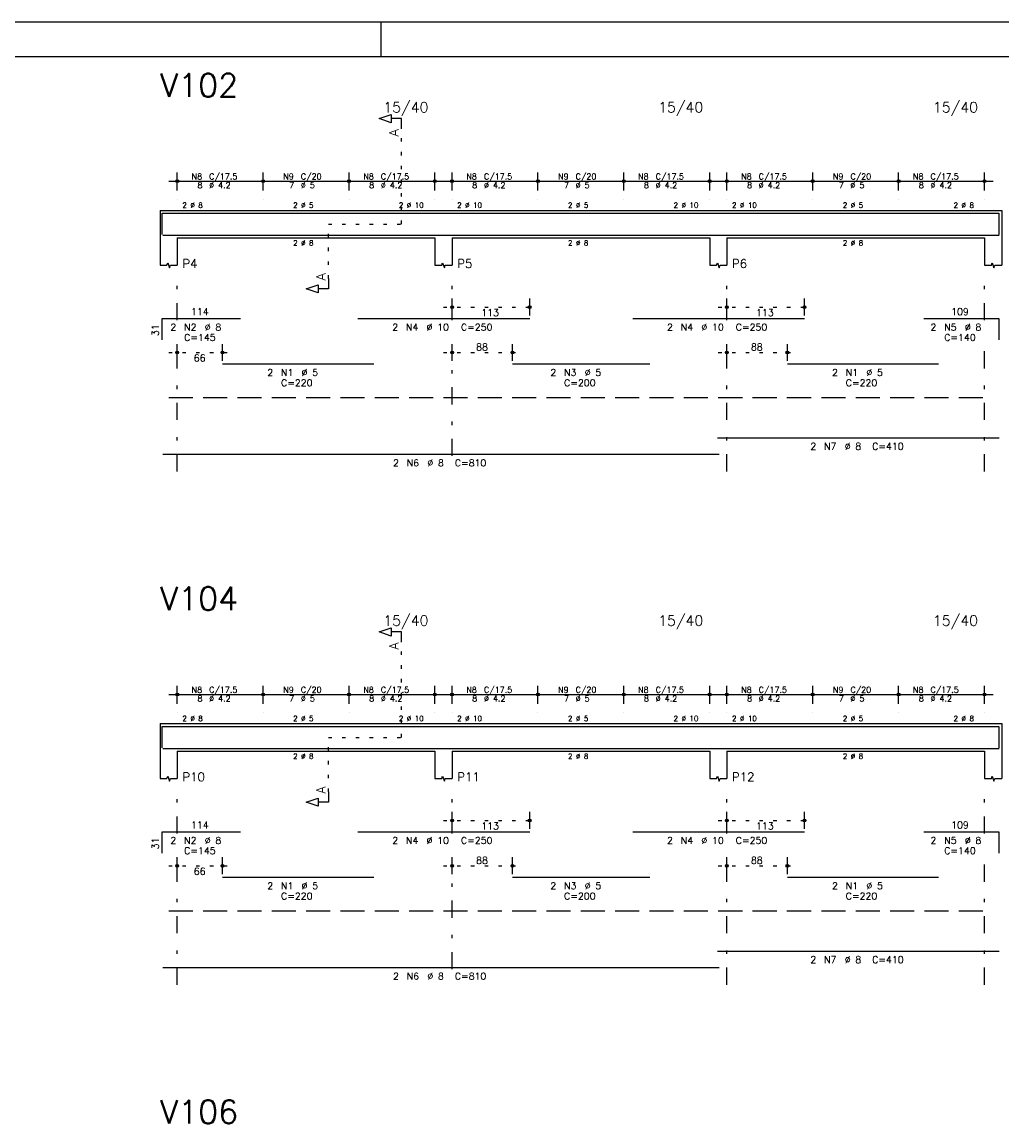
# Model space of a CAD drawing. Extents: x 0 to 84.1, y 0 to 59.4.
# Tile 5 of 7: x 36.6 to 65.2, y 27.3 to 59.4. Entities that reach past the tile are written whole.
import ezdxf

# ---------------------------------------------------------------- set-up
doc = ezdxf.new("R2010")
doc.units = 0
doc.header["$MEASUREMENT"] = 0
for name, pattern in [('ESTILO_TQS_0001', [1, 0.7, -0.3]), ('ESTILO_TQS_0002', [0.4, 0.1, -0.3]), ('ESTILO_TQS_0003', [1.5, 0.5, -0.4, 0.1, -0.5])]:
    doc.linetypes.add(name, pattern=pattern)
for name, color, linetype in [('1', 1, 'CONTINUOUS'), ('2', 2, 'CONTINUOUS'), ('4', 4, 'CONTINUOUS'), ('6', 6, 'CONTINUOUS'), ('7', 7, 'CONTINUOUS')]:
    doc.layers.add(name, color=color, linetype=linetype)
doc.styles.get("Standard").update_dxf_attribs({"font": 'ROMANS.SHX'})

msp = doc.modelspace()

# ---------------------------------------------------------------- linework, layer by layer
at = {"layer": '1', "linetype": 'ESTILO_TQS_0002'}
for p, q in [((47.685, 53.52), (47.685, 56.29)), ((45.56, 51.935), (45.56, 53.52)), ((45.56, 53.52), (47.685, 53.52)), ((48.91, 51.1), (51.669, 51.1)), ((56.91, 51.1), (59.669, 51.1)), ((40.91, 49.78), (42.73, 49.78)), ((48.91, 49.78), (51.171, 49.78)), ((56.91, 49.78), (59.171, 49.78)), ((47.685, 38.58), (47.685, 41.35)), ((45.56, 36.995), (45.56, 38.58)), ((45.56, 38.58), (47.685, 38.58)), ((48.91, 36.16), (51.669, 36.16)), ((56.91, 36.16), (59.669, 36.16)), ((40.91, 34.84), (42.73, 34.84)), ((48.91, 34.84), (51.171, 34.84)), ((56.91, 34.84), (59.171, 34.84))]:
    msp.add_line(p, q, dxfattribs=at)
at = {"layer": '1', "linetype": 'ESTILO_TQS_0001'}
for p, q in [((40.91, 48.475), (64.91, 48.475)), ((40.91, 33.535), (64.91, 33.535))]:
    msp.add_line(p, q, dxfattribs=at)
at = {"layer": '2', "linetype": 'Continuous'}
for p, q in [((84.1, 59.4), (0, 59.4)), ((47.1, 58.4), (47.1, 59.4)), ((41.16, 54.5), (41.16, 55.02)), ((43.66, 54.5), (43.66, 55.02)), ((43.66, 54.5), (43.66, 55.02)), ((46.16, 54.5), (46.16, 55.02)), ((46.16, 54.5), (46.16, 55.02)), ((48.66, 54.5), (48.66, 55.02)), ((49.16, 54.5), (49.16, 55.02)), ((51.66, 54.5), (51.66, 55.02)), ((51.66, 54.5), (51.66, 55.02)), ((54.16, 54.5), (54.16, 55.02)), ((54.16, 54.5), (54.16, 55.02)), ((56.66, 54.5), (56.66, 55.02)), ((57.16, 54.5), (57.16, 55.02)), ((59.66, 54.5), (59.66, 55.02)), ((59.66, 54.5), (59.66, 55.02)), ((62.16, 54.5), (62.16, 55.02)), ((62.16, 54.5), (62.16, 55.02)), ((64.66, 54.5), (64.66, 55.02)), ((40.91, 54.77), (43.91, 54.77)), ((43.41, 54.77), (46.41, 54.77)), ((45.91, 54.77), (48.91, 54.77)), ((48.91, 54.77), (51.91, 54.77)), ((51.41, 54.77), (54.41, 54.77)), ((53.91, 54.77), (56.91, 54.77)), ((56.91, 54.77), (59.91, 54.77)), ((59.41, 54.77), (62.41, 54.77)), ((61.91, 54.77), (64.91, 54.77)), ((41.16, 54.25), (41.16, 54.25)), ((43.66, 54.25), (43.66, 54.25)), ((43.66, 54.25), (43.66, 54.25)), ((46.16, 54.25), (46.16, 54.25)), ((46.16, 54.25), (46.16, 54.25)), ((48.66, 54.25), (48.66, 54.25)), ((49.16, 54.25), (49.16, 54.25)), ((51.66, 54.25), (51.66, 54.25)), ((51.66, 54.25), (51.66, 54.25)), ((54.16, 54.25), (54.16, 54.25)), ((54.16, 54.25), (54.16, 54.25)), ((56.66, 54.25), (56.66, 54.25)), ((57.16, 54.25), (57.16, 54.25)), ((59.66, 54.25), (59.66, 54.25)), ((59.66, 54.25), (59.66, 54.25)), ((62.16, 54.25), (62.16, 54.25)), ((62.16, 54.25), (62.16, 54.25)), ((64.66, 54.25), (64.66, 54.25)), ((40.66, 53.92), (40.66, 53.12)), ((40.66, 53.92), (41.16, 53.92)), ((41.16, 53.92), (48.66, 53.92)), ((48.66, 53.92), (49.16, 53.92)), ((49.16, 53.92), (56.66, 53.92)), ((56.66, 53.92), (57.16, 53.92)), ((57.16, 53.92), (64.66, 53.92)), ((64.66, 53.92), (65.16, 53.92)), ((65.16, 53.92), (65.16, 53.12)), ((40.66, 53.12), (40.66, 52.32)), ((41.16, 53.12), (48.66, 53.12)), ((41.16, 53.12), (41.16, 52.32)), ((48.66, 53.12), (48.66, 52.32)), ((49.16, 53.12), (56.66, 53.12)), ((49.16, 53.12), (49.16, 52.32)), ((56.66, 53.12), (56.66, 52.32)), ((57.16, 53.12), (64.66, 53.12)), ((57.16, 53.12), (57.16, 52.32)), ((64.66, 53.12), (64.66, 52.32)), ((65.16, 53.12), (65.16, 52.32)), ((49.16, 50.86), (49.16, 51.35)), ((51.419, 50.86), (51.419, 51.35)), ((57.16, 50.86), (57.16, 51.35)), ((59.419, 50.86), (59.419, 51.35)), ((49.16, 50.76), (49.16, 50.76)), ((51.419, 50.76), (51.419, 50.76)), ((57.16, 50.76), (57.16, 50.76)), ((59.419, 50.76), (59.419, 50.76)), ((41.16, 49.54), (41.16, 50.03)), ((42.48, 49.54), (42.48, 50.03)), ((49.16, 49.54), (49.16, 50.03)), ((50.921, 49.54), (50.921, 50.03)), ((57.16, 49.54), (57.16, 50.03)), ((58.921, 49.54), (58.921, 50.03)), ((41.16, 49.44), (41.16, 49.44)), ((42.48, 49.44), (42.48, 49.44)), ((49.16, 49.44), (49.16, 49.44)), ((50.921, 49.44), (50.921, 49.44)), ((57.16, 49.44), (57.16, 49.44)), ((58.921, 49.44), (58.921, 49.44)), ((41.16, 39.56), (41.16, 40.08)), ((43.66, 39.56), (43.66, 40.08)), ((43.66, 39.56), (43.66, 40.08)), ((46.16, 39.56), (46.16, 40.08)), ((46.16, 39.56), (46.16, 40.08)), ((48.66, 39.56), (48.66, 40.08)), ((49.16, 39.56), (49.16, 40.08)), ((51.66, 39.56), (51.66, 40.08)), ((51.66, 39.56), (51.66, 40.08)), ((54.16, 39.56), (54.16, 40.08)), ((54.16, 39.56), (54.16, 40.08)), ((56.66, 39.56), (56.66, 40.08)), ((57.16, 39.56), (57.16, 40.08)), ((59.66, 39.56), (59.66, 40.08)), ((59.66, 39.56), (59.66, 40.08)), ((62.16, 39.56), (62.16, 40.08)), ((62.16, 39.56), (62.16, 40.08)), ((64.66, 39.56), (64.66, 40.08)), ((40.91, 39.83), (43.91, 39.83)), ((43.41, 39.83), (46.41, 39.83)), ((45.91, 39.83), (48.91, 39.83)), ((48.91, 39.83), (51.91, 39.83)), ((51.41, 39.83), (54.41, 39.83)), ((53.91, 39.83), (56.91, 39.83)), ((56.91, 39.83), (59.91, 39.83)), ((59.41, 39.83), (62.41, 39.83)), ((61.91, 39.83), (64.91, 39.83)), ((41.16, 39.31), (41.16, 39.31)), ((43.66, 39.31), (43.66, 39.31)), ((43.66, 39.31), (43.66, 39.31)), ((46.16, 39.31), (46.16, 39.31)), ((46.16, 39.31), (46.16, 39.31)), ((48.66, 39.31), (48.66, 39.31)), ((49.16, 39.31), (49.16, 39.31)), ((51.66, 39.31), (51.66, 39.31)), ((51.66, 39.31), (51.66, 39.31)), ((54.16, 39.31), (54.16, 39.31)), ((54.16, 39.31), (54.16, 39.31)), ((56.66, 39.31), (56.66, 39.31)), ((57.16, 39.31), (57.16, 39.31)), ((59.66, 39.31), (59.66, 39.31)), ((59.66, 39.31), (59.66, 39.31)), ((62.16, 39.31), (62.16, 39.31)), ((62.16, 39.31), (62.16, 39.31)), ((64.66, 39.31), (64.66, 39.31)), ((40.66, 38.98), (40.66, 38.18)), ((40.66, 38.98), (41.16, 38.98)), ((41.16, 38.98), (48.66, 38.98)), ((48.66, 38.98), (49.16, 38.98)), ((49.16, 38.98), (56.66, 38.98)), ((56.66, 38.98), (57.16, 38.98)), ((57.16, 38.98), (64.66, 38.98)), ((64.66, 38.98), (65.16, 38.98)), ((65.16, 38.98), (65.16, 38.18)), ((40.66, 38.18), (40.66, 37.38)), ((41.16, 38.18), (48.66, 38.18)), ((41.16, 38.18), (41.16, 37.38)), ((48.66, 38.18), (48.66, 37.38)), ((49.16, 38.18), (56.66, 38.18)), ((49.16, 38.18), (49.16, 37.38)), ((56.66, 38.18), (56.66, 37.38)), ((57.16, 38.18), (64.66, 38.18)), ((57.16, 38.18), (57.16, 37.38)), ((64.66, 38.18), (64.66, 37.38)), ((65.16, 38.18), (65.16, 37.38)), ((49.16, 35.92), (49.16, 36.41)), ((51.419, 35.92), (51.419, 36.41)), ((57.16, 35.92), (57.16, 36.41)), ((59.419, 35.92), (59.419, 36.41)), ((49.16, 35.82), (49.16, 35.82)), ((51.419, 35.82), (51.419, 35.82)), ((57.16, 35.82), (57.16, 35.82)), ((59.419, 35.82), (59.419, 35.82)), ((41.16, 34.6), (41.16, 35.09)), ((42.48, 34.6), (42.48, 35.09)), ((49.16, 34.6), (49.16, 35.09)), ((50.921, 34.6), (50.921, 35.09)), ((57.16, 34.6), (57.16, 35.09)), ((58.921, 34.6), (58.921, 35.09)), ((41.16, 34.5), (41.16, 34.5)), ((42.48, 34.5), (42.48, 34.5)), ((49.16, 34.5), (49.16, 34.5)), ((50.921, 34.5), (50.921, 34.5)), ((57.16, 34.5), (57.16, 34.5)), ((58.921, 34.5), (58.921, 34.5))]:
    msp.add_line(p, q, dxfattribs=at)
at = {"layer": '2', "linetype": 'ESTILO_TQS_0003'}
for p, q in [((41.16, 50.722), (41.16, 51.82)), ((49.16, 50.722), (49.16, 51.82)), ((57.16, 50.722), (57.16, 51.82)), ((64.66, 50.722), (64.66, 51.82)), ((41.16, 46.32), (41.16, 49.918)), ((49.16, 46.772), (49.16, 49.918)), ((57.16, 46.32), (57.16, 49.918)), ((64.66, 46.32), (64.66, 49.918)), ((41.16, 35.782), (41.16, 36.88)), ((49.16, 35.782), (49.16, 36.88)), ((57.16, 35.782), (57.16, 36.88)), ((64.66, 35.782), (64.66, 36.88)), ((41.16, 31.38), (41.16, 34.978)), ((49.16, 31.832), (49.16, 34.978)), ((57.16, 31.38), (57.16, 34.978)), ((64.66, 31.38), (64.66, 34.978))]:
    msp.add_line(p, q, dxfattribs=at)
at = {"layer": '2', "linetype": 'Continuous'}
for points in [[(83.1, 1), (2.5, 1), (2.5, 58.4), (83.1, 58.4), (83.1, 1)], [(47.685, 56.29), (47.685, 56.59), (47.385, 56.59), (47.385, 56.47), (47.035, 56.59), (47.385, 56.71), (47.385, 56.59)], [(40.66, 52.32), (40.86, 52.32), (40.885, 52.395), (40.935, 52.245), (40.96, 52.32), (41.16, 52.32)], [(48.66, 52.32), (48.86, 52.32), (48.885, 52.395), (48.935, 52.245), (48.96, 52.32), (49.16, 52.32)], [(56.66, 52.32), (56.86, 52.32), (56.885, 52.395), (56.935, 52.245), (56.96, 52.32), (57.16, 52.32)], [(64.66, 52.32), (64.86, 52.32), (64.885, 52.395), (64.935, 52.245), (64.96, 52.32), (65.16, 52.32)], [(45.56, 51.935), (45.56, 51.635), (45.26, 51.635), (45.26, 51.515), (44.91, 51.635), (45.26, 51.755), (45.26, 51.635)], [(47.685, 41.35), (47.685, 41.65), (47.385, 41.65), (47.385, 41.53), (47.035, 41.65), (47.385, 41.77), (47.385, 41.65)], [(40.66, 37.38), (40.86, 37.38), (40.885, 37.455), (40.935, 37.305), (40.96, 37.38), (41.16, 37.38)], [(48.66, 37.38), (48.86, 37.38), (48.885, 37.455), (48.935, 37.305), (48.96, 37.38), (49.16, 37.38)], [(56.66, 37.38), (56.86, 37.38), (56.885, 37.455), (56.935, 37.305), (56.96, 37.38), (57.16, 37.38)], [(64.66, 37.38), (64.86, 37.38), (64.885, 37.455), (64.935, 37.305), (64.96, 37.38), (65.16, 37.38)], [(45.56, 36.995), (45.56, 36.695), (45.26, 36.695), (45.26, 36.575), (44.91, 36.695), (45.26, 36.815), (45.26, 36.695)]]:
    msp.add_lwpolyline(points, dxfattribs=at)
for centre, radius in [((41.16, 54.77), 0.0416), ((41.16, 54.77), 0.0208), ((43.66, 54.77), 0.0416), ((43.66, 54.77), 0.0416), ((43.66, 54.77), 0.0208), ((43.66, 54.77), 0.0208), ((46.16, 54.77), 0.0416), ((46.16, 54.77), 0.0416), ((46.16, 54.77), 0.0208), ((46.16, 54.77), 0.0208), ((48.66, 54.77), 0.0416), ((48.66, 54.77), 0.0208), ((49.16, 54.77), 0.0416), ((49.16, 54.77), 0.0208), ((51.66, 54.77), 0.0416), ((51.66, 54.77), 0.0416), ((51.66, 54.77), 0.0208), ((51.66, 54.77), 0.0208), ((54.16, 54.77), 0.0416), ((54.16, 54.77), 0.0416), ((54.16, 54.77), 0.0208), ((54.16, 54.77), 0.0208), ((56.66, 54.77), 0.0416), ((56.66, 54.77), 0.0208), ((57.16, 54.77), 0.0416), ((57.16, 54.77), 0.0208), ((59.66, 54.77), 0.0416), ((59.66, 54.77), 0.0416), ((59.66, 54.77), 0.0208), ((59.66, 54.77), 0.0208), ((62.16, 54.77), 0.0416), ((62.16, 54.77), 0.0416), ((62.16, 54.77), 0.0208), ((62.16, 54.77), 0.0208), ((64.66, 54.77), 0.0416), ((64.66, 54.77), 0.0208), ((49.16, 51.1), 0.04), ((49.16, 51.1), 0.02), ((51.419, 51.1), 0.04), ((51.419, 51.1), 0.02), ((57.16, 51.1), 0.04), ((57.16, 51.1), 0.02), ((59.419, 51.1), 0.04), ((59.419, 51.1), 0.02), ((41.16, 49.78), 0.04), ((41.16, 49.78), 0.02), ((42.48, 49.78), 0.04), ((42.48, 49.78), 0.02), ((49.16, 49.78), 0.04), ((49.16, 49.78), 0.02), ((50.921, 49.78), 0.04), ((50.921, 49.78), 0.02), ((57.16, 49.78), 0.04), ((57.16, 49.78), 0.02), ((58.921, 49.78), 0.04), ((58.921, 49.78), 0.02), ((41.16, 39.83), 0.0416), ((41.16, 39.83), 0.0208), ((43.66, 39.83), 0.0416), ((43.66, 39.83), 0.0416), ((43.66, 39.83), 0.0208), ((43.66, 39.83), 0.0208), ((46.16, 39.83), 0.0416), ((46.16, 39.83), 0.0416), ((46.16, 39.83), 0.0208), ((46.16, 39.83), 0.0208), ((48.66, 39.83), 0.0416), ((48.66, 39.83), 0.0208), ((49.16, 39.83), 0.0416), ((49.16, 39.83), 0.0208), ((51.66, 39.83), 0.0416), ((51.66, 39.83), 0.0416), ((51.66, 39.83), 0.0208), ((51.66, 39.83), 0.0208), ((54.16, 39.83), 0.0416), ((54.16, 39.83), 0.0416), ((54.16, 39.83), 0.0208), ((54.16, 39.83), 0.0208), ((56.66, 39.83), 0.0416), ((56.66, 39.83), 0.0208), ((57.16, 39.83), 0.0416), ((57.16, 39.83), 0.0208), ((59.66, 39.83), 0.0416), ((59.66, 39.83), 0.0416), ((59.66, 39.83), 0.0208), ((59.66, 39.83), 0.0208), ((62.16, 39.83), 0.0416), ((62.16, 39.83), 0.0416), ((62.16, 39.83), 0.0208), ((62.16, 39.83), 0.0208), ((64.66, 39.83), 0.0416), ((64.66, 39.83), 0.0208), ((49.16, 36.16), 0.04), ((49.16, 36.16), 0.02), ((51.419, 36.16), 0.04), ((51.419, 36.16), 0.02), ((57.16, 36.16), 0.04), ((57.16, 36.16), 0.02), ((59.419, 36.16), 0.04), ((59.419, 36.16), 0.02), ((41.16, 34.84), 0.04), ((41.16, 34.84), 0.02), ((42.48, 34.84), 0.04), ((42.48, 34.84), 0.02), ((49.16, 34.84), 0.04), ((49.16, 34.84), 0.02), ((50.921, 34.84), 0.04), ((50.921, 34.84), 0.02), ((57.16, 34.84), 0.04), ((57.16, 34.84), 0.02), ((58.921, 34.84), 0.04), ((58.921, 34.84), 0.02)]:
    msp.add_circle(centre, radius, dxfattribs=at)
at = {"layer": '4', "linetype": 'Continuous'}
for p, q in [((40.72, 53.22), (40.72, 53.84)), ((40.72, 53.84), (43, 53.84)), ((42.48, 53.84), (46.88, 53.84)), ((46.419, 53.84), (51.419, 53.84)), ((50.921, 53.84), (54.921, 53.84)), ((54.419, 53.84), (59.419, 53.84)), ((58.921, 53.84), (63.321, 53.84)), ((62.898, 53.84), (65.078, 53.84)), ((65.078, 53.84), (65.078, 53.22)), ((40.74, 53.2), (56.94, 53.2)), ((56.89, 53.2), (65.09, 53.2)), ((40.72, 38.28), (40.72, 38.9)), ((40.72, 38.9), (43, 38.9)), ((42.48, 38.9), (46.88, 38.9)), ((46.419, 38.9), (51.419, 38.9)), ((50.921, 38.9), (54.921, 38.9)), ((54.419, 38.9), (59.419, 38.9)), ((58.921, 38.9), (63.321, 38.9)), ((62.898, 38.9), (65.078, 38.9)), ((65.078, 38.9), (65.078, 38.28)), ((40.74, 38.26), (56.94, 38.26)), ((56.89, 38.26), (65.09, 38.26))]:
    msp.add_line(p, q, dxfattribs=at)
at = {"layer": '6', "linetype": 'Continuous'}
for p, q in [((40.72, 50.15), (40.72, 50.77)), ((40.72, 50.77), (43, 50.77)), ((46.419, 50.77), (51.419, 50.77)), ((54.419, 50.77), (59.419, 50.77)), ((62.898, 50.77), (65.078, 50.77)), ((65.078, 50.77), (65.078, 50.15)), ((42.48, 49.45), (46.88, 49.45)), ((50.921, 49.45), (54.921, 49.45)), ((58.921, 49.45), (63.321, 49.45)), ((56.89, 47.3), (65.09, 47.3)), ((40.74, 46.82), (56.94, 46.82)), ((40.72, 35.21), (40.72, 35.83)), ((40.72, 35.83), (43, 35.83)), ((46.419, 35.83), (51.419, 35.83)), ((54.419, 35.83), (59.419, 35.83)), ((62.898, 35.83), (65.078, 35.83)), ((65.078, 35.83), (65.078, 35.21)), ((42.48, 34.51), (46.88, 34.51)), ((50.921, 34.51), (54.921, 34.51)), ((58.921, 34.51), (63.321, 34.51)), ((56.89, 32.36), (65.09, 32.36)), ((40.74, 31.88), (56.94, 31.88))]:
    msp.add_line(p, q, dxfattribs=at)

# ---------------------------------------------------------------- texts
at = {"layer": '2', "linetype": 'Continuous'}
for s, height, p in [('15/40', 0.3, (47.16, 56.77)), ('15/40', 0.3, (55.16, 56.77)), ('15/40', 0.3, (63.16, 56.77)), ('N8', 0.17, (41.577, 54.821)), ('C/17.5', 0.17, (42.087, 54.821)), ('N9', 0.17, (44.247, 54.821)), ('C/20', 0.17, (44.757, 54.821)), ('N8', 0.17, (46.577, 54.821)), ('C/17.5', 0.17, (47.087, 54.821)), ('N8', 0.17, (49.577, 54.821)), ('C/17.5', 0.17, (50.087, 54.821)), ('N9', 0.17, (52.247, 54.821)), ('C/20', 0.17, (52.757, 54.821)), ('N8', 0.17, (54.577, 54.821)), ('C/17.5', 0.17, (55.087, 54.821)), ('N8', 0.17, (57.577, 54.821)), ('C/17.5', 0.17, (58.087, 54.821)), ('N9', 0.17, (60.247, 54.821)), ('C/20', 0.17, (60.757, 54.821)), ('N8', 0.17, (62.577, 54.821)), ('C/17.5', 0.17, (63.087, 54.821)), ('8', 0.17, (41.747, 54.566)), ('%%c 4.2', 0.17, (42.087, 54.566)), ('7', 0.17, (44.417, 54.566)), ('%%c 5', 0.17, (44.757, 54.566)), ('8', 0.17, (46.747, 54.566)), ('%%c 4.2', 0.17, (47.087, 54.566)), ('8', 0.17, (49.747, 54.566)), ('%%c 4.2', 0.17, (50.087, 54.566)), ('7', 0.17, (52.417, 54.566)), ('%%c 5', 0.17, (52.757, 54.566)), ('8', 0.17, (54.747, 54.566)), ('%%c 4.2', 0.17, (55.087, 54.566)), ('8', 0.17, (57.747, 54.566)), ('%%c 4.2', 0.17, (58.087, 54.566)), ('7', 0.17, (60.417, 54.566)), ('%%c 5', 0.17, (60.757, 54.566)), ('8', 0.17, (62.747, 54.566)), ('%%c 4.2', 0.17, (63.087, 54.566)), ('2 %%c 8', 0.15, (41.31, 53.995)), ('2 %%c 5', 0.15, (44.535, 53.995)), ('2 %%c 10', 0.15, (47.61, 53.995)), ('2 %%c 10', 0.15, (49.31, 53.995)), ('2 %%c 5', 0.15, (52.535, 53.995)), ('2 %%c 10', 0.15, (55.61, 53.995)), ('2 %%c 10', 0.15, (57.31, 53.995)), ('2 %%c 5', 0.15, (60.535, 53.995)), ('2 %%c 8', 0.15, (63.76, 53.995)), ('2 %%c 8', 0.15, (44.535, 52.895)), ('2 %%c 8', 0.15, (52.535, 52.895)), ('2 %%c 8', 0.15, (60.535, 52.895)), ('P4', 0.25, (41.31, 52.245)), ('P5', 0.25, (49.31, 52.245)), ('P6', 0.25, (57.31, 52.245)), ('114', 0.2, (41.56, 50.87)), ('113', 0.2, (50.01, 50.84)), ('113', 0.2, (58.01, 50.84)), ('109', 0.2, (63.688, 50.87)), ('2', 0.2, (40.96, 50.42)), ('N2', 0.2, (41.36, 50.42)), ('%%c 8', 0.2, (41.96, 50.42)), ('2', 0.2, (47.419, 50.42)), ('N4', 0.2, (47.819, 50.42)), ('%%c 10', 0.2, (48.419, 50.42)), ('C=250', 0.2, (49.419, 50.42)), ('2', 0.2, (55.419, 50.42)), ('N4', 0.2, (55.819, 50.42)), ('%%c 10', 0.2, (56.419, 50.42)), ('C=250', 0.2, (57.419, 50.42)), ('2', 0.2, (63.088, 50.42)), ('N5', 0.2, (63.488, 50.42)), ('%%c 8', 0.2, (64.088, 50.42)), ('C=145', 0.2, (41.36, 50.12)), ('C=140', 0.2, (63.488, 50.12)), ('88', 0.2, (49.86, 49.84)), ('88', 0.2, (57.86, 49.84)), ('66', 0.2, (41.64, 49.52)), ('2', 0.2, (43.78, 49.1)), ('N1', 0.2, (44.18, 49.1)), ('%%c 5', 0.2, (44.78, 49.1)), ('2', 0.2, (52.021, 49.1)), ('N3', 0.2, (52.421, 49.1)), ('%%c 5', 0.2, (53.021, 49.1)), ('2', 0.2, (60.221, 49.1)), ('N1', 0.2, (60.621, 49.1)), ('%%c 5', 0.2, (61.221, 49.1)), ('C=220', 0.2, (44.18, 48.8)), ('C=200', 0.2, (52.421, 48.8)), ('C=220', 0.2, (60.621, 48.8)), ('2', 0.2, (59.59, 46.95)), ('N7', 0.2, (59.99, 46.95)), ('%%c 8', 0.2, (60.59, 46.95)), ('C=410', 0.2, (61.39, 46.95)), ('2', 0.2, (47.44, 46.47)), ('N6', 0.2, (47.84, 46.47)), ('%%c 8', 0.2, (48.44, 46.47)), ('C=810', 0.2, (49.24, 46.47)), ('15/40', 0.3, (47.16, 41.83)), ('15/40', 0.3, (55.16, 41.83)), ('15/40', 0.3, (63.16, 41.83)), ('N8', 0.17, (41.577, 39.881)), ('C/17.5', 0.17, (42.087, 39.881)), ('N9', 0.17, (44.247, 39.881)), ('C/20', 0.17, (44.757, 39.881)), ('N8', 0.17, (46.577, 39.881)), ('C/17.5', 0.17, (47.087, 39.881)), ('N8', 0.17, (49.577, 39.881)), ('C/17.5', 0.17, (50.087, 39.881)), ('N9', 0.17, (52.247, 39.881)), ('C/20', 0.17, (52.757, 39.881)), ('N8', 0.17, (54.577, 39.881)), ('C/17.5', 0.17, (55.087, 39.881)), ('N8', 0.17, (57.577, 39.881)), ('C/17.5', 0.17, (58.087, 39.881)), ('N9', 0.17, (60.247, 39.881)), ('C/20', 0.17, (60.757, 39.881)), ('N8', 0.17, (62.577, 39.881)), ('C/17.5', 0.17, (63.087, 39.881)), ('8', 0.17, (41.747, 39.626)), ('%%c 4.2', 0.17, (42.087, 39.626)), ('7', 0.17, (44.417, 39.626)), ('%%c 5', 0.17, (44.757, 39.626)), ('8', 0.17, (46.747, 39.626)), ('%%c 4.2', 0.17, (47.087, 39.626)), ('8', 0.17, (49.747, 39.626)), ('%%c 4.2', 0.17, (50.087, 39.626)), ('7', 0.17, (52.417, 39.626)), ('%%c 5', 0.17, (52.757, 39.626)), ('8', 0.17, (54.747, 39.626)), ('%%c 4.2', 0.17, (55.087, 39.626)), ('8', 0.17, (57.747, 39.626)), ('%%c 4.2', 0.17, (58.087, 39.626)), ('7', 0.17, (60.417, 39.626)), ('%%c 5', 0.17, (60.757, 39.626)), ('8', 0.17, (62.747, 39.626)), ('%%c 4.2', 0.17, (63.087, 39.626)), ('2 %%c 8', 0.15, (41.31, 39.055)), ('2 %%c 5', 0.15, (44.535, 39.055)), ('2 %%c 10', 0.15, (47.61, 39.055)), ('2 %%c 10', 0.15, (49.31, 39.055)), ('2 %%c 5', 0.15, (52.535, 39.055)), ('2 %%c 10', 0.15, (55.61, 39.055)), ('2 %%c 10', 0.15, (57.31, 39.055)), ('2 %%c 5', 0.15, (60.535, 39.055)), ('2 %%c 8', 0.15, (63.76, 39.055)), ('2 %%c 8', 0.15, (44.535, 37.955)), ('2 %%c 8', 0.15, (52.535, 37.955)), ('2 %%c 8', 0.15, (60.535, 37.955)), ('P10', 0.25, (41.31, 37.305)), ('P11', 0.25, (49.31, 37.305)), ('P12', 0.25, (57.31, 37.305)), ('114', 0.2, (41.56, 35.93)), ('113', 0.2, (50.01, 35.9)), ('113', 0.2, (58.01, 35.9)), ('109', 0.2, (63.688, 35.93)), ('2', 0.2, (40.96, 35.48)), ('N2', 0.2, (41.36, 35.48)), ('%%c 8', 0.2, (41.96, 35.48)), ('2', 0.2, (47.419, 35.48)), ('N4', 0.2, (47.819, 35.48)), ('%%c 10', 0.2, (48.419, 35.48)), ('C=250', 0.2, (49.419, 35.48)), ('2', 0.2, (55.419, 35.48)), ('N4', 0.2, (55.819, 35.48)), ('%%c 10', 0.2, (56.419, 35.48)), ('C=250', 0.2, (57.419, 35.48)), ('2', 0.2, (63.088, 35.48)), ('N5', 0.2, (63.488, 35.48)), ('%%c 8', 0.2, (64.088, 35.48)), ('C=145', 0.2, (41.36, 35.18)), ('C=140', 0.2, (63.488, 35.18)), ('88', 0.2, (49.86, 34.9)), ('88', 0.2, (57.86, 34.9)), ('66', 0.2, (41.64, 34.58)), ('2', 0.2, (43.78, 34.16)), ('C=220', 0.2, (44.18, 33.86)), ('N1', 0.2, (44.18, 34.16)), ('%%c 5', 0.2, (44.78, 34.16)), ('2', 0.2, (52.021, 34.16)), ('C=200', 0.2, (52.421, 33.86)), ('N3', 0.2, (52.421, 34.16)), ('%%c 5', 0.2, (53.021, 34.16)), ('2', 0.2, (60.221, 34.16)), ('C=220', 0.2, (60.621, 33.86)), ('N1', 0.2, (60.621, 34.16)), ('%%c 5', 0.2, (61.221, 34.16)), ('2', 0.2, (59.59, 32.01)), ('N7', 0.2, (59.99, 32.01)), ('%%c 8', 0.2, (60.59, 32.01)), ('C=410', 0.2, (61.39, 32.01)), ('2', 0.2, (47.44, 31.53)), ('N6', 0.2, (47.84, 31.53)), ('%%c 8', 0.2, (48.44, 31.53)), ('C=810', 0.2, (49.24, 31.53))]:
    msp.add_text(s, height=height, dxfattribs=at).set_placement(p)
for s, height, p in [('A', 0.272, (47.603, 56.072)), ('A', 0.272, (45.478, 51.881)), ('31', 0.2, (40.62, 50.26)), ('A', 0.272, (47.603, 41.132)), ('A', 0.272, (45.478, 36.941)), ('31', 0.2, (40.62, 35.32))]:
    msp.add_text(s, height=height, rotation=90, dxfattribs=at).set_placement(p)
at = {"layer": '7', "linetype": 'Continuous'}
for s, p in [('V102', (40.66, 57.22)), ('V104', (40.66, 42.28)), ('V106', (40.66, 27.34))]:
    msp.add_text(s, height=0.68, dxfattribs=at).set_placement(p)

doc.saveas('drawing.dxf')
